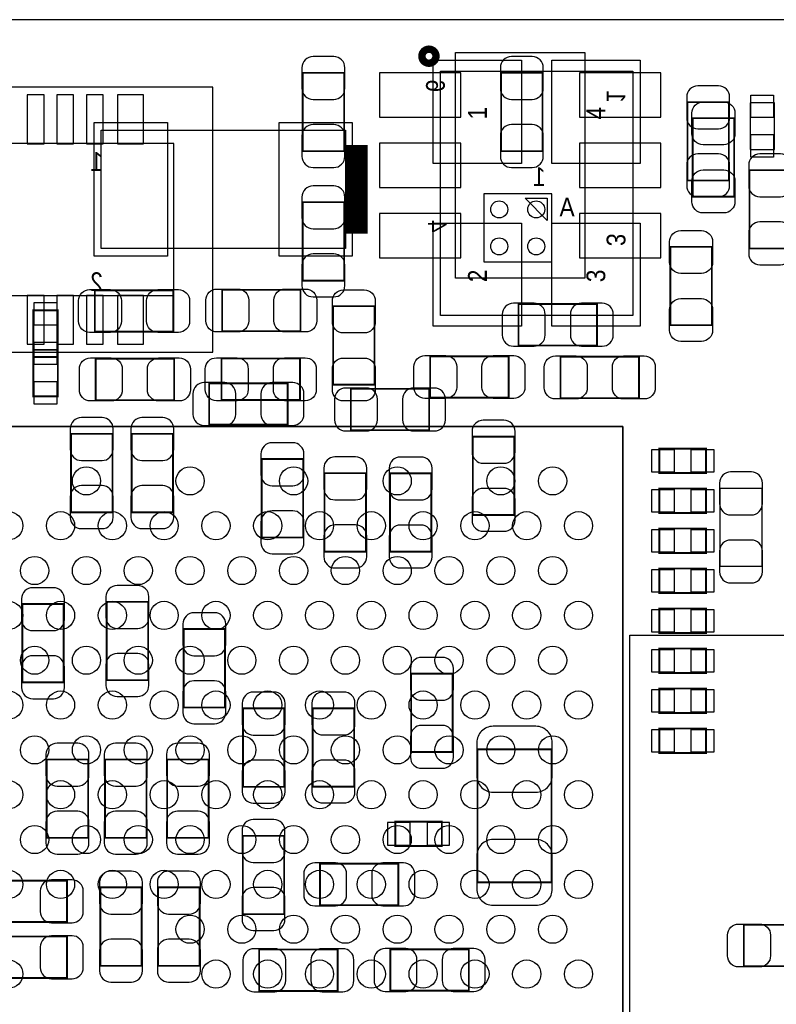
# Model space of a CAD drawing. Extents: x -11.4 to 75.8, y -7.3 to 45.
# Tile 11 of 13: x 40.1 to 50.3, y 16.8 to 30.1. Entities that reach past the tile are written whole.
import ezdxf

# ---------------------------------------------------------------- set-up
doc = ezdxf.new("R2010")
doc.units = 0
for name, color, linetype in [('BG_OUTLINE', 3, 'CONTINUOUS'), ('PG_ASSEMBLY_BOTTOM', 40, 'CONTINUOUS'), ('PG_ASSEMBLY_TOP', 43, 'CONTINUOUS'), ('PIN_BOTTOM', 2, 'CONTINUOUS'), ('PIN_TOP', 171, 'CONTINUOUS')]:
    doc.layers.add(name, color=color, linetype=linetype)

msp = doc.modelspace()

# ---------------------------------------------------------------- linework, layer by layer
at = {"layer": 'BG_OUTLINE'}
msp.add_lwpolyline([(6.031992, 30.1117), (6.031992, 0), (61.210952, 0), (61.210952, 30.1117)], close=True, dxfattribs=at)
msp.add_lwpolyline([(6.031992, 30.1117), (6.031992, 0), (61.210952, 0), (61.210952, 30.1117)], close=True, dxfattribs=at)
at = {"layer": 'PG_ASSEMBLY_BOTTOM'}
for points in [[(47.738538, 29.667708), (47.738538, 26.617676), (45.988478, 26.617676), (45.988478, 29.667708), (47.738538, 29.667708)], [(42.71137, 29.19984), (21.91512, 29.19984), (21.91512, 25.61844), (42.71137, 25.61844), (42.71137, 29.19984)], [(42.181272, 28.43784), (22.445472, 28.43784), (22.445472, 26.38044), (42.181272, 26.38044), (42.181272, 28.43784)], [(46.371256, 27.756104), (46.371256, 26.838148)], [(47.289212, 27.756104), (46.371256, 27.756104)], [(47.289212, 26.838148), (47.289212, 27.756104)], [(46.371256, 26.838148), (47.289212, 26.838148)]]:
    msp.add_lwpolyline(points, dxfattribs=at)
for points, const_width in [([(44.484036, 29.393134), (43.92422, 29.393134), (43.92422, 28.332938), (44.484036, 28.332938), (44.484036, 29.393134)], 0.024892), ([(46.605444, 28.332938), (47.16526, 28.332938), (47.16526, 29.393134), (46.605444, 29.393134), (46.605444, 28.332938)], 0.024892), ([(49.124108, 27.936952), (49.683924, 27.936952), (49.683924, 28.997148), (49.124108, 28.997148), (49.124108, 27.936952)], 0.024892), ([(50.522124, 28.077668), (49.962308, 28.077668), (49.962308, 27.017472), (50.522124, 27.017472), (50.522124, 28.077668)], 0.024892), ([(44.484036, 27.64409), (43.92422, 27.64409), (43.92422, 26.583894), (44.484036, 26.583894), (44.484036, 27.64409)], 0.024892), ([(47.901606, 25.70734), (47.901606, 26.267156), (46.84141, 26.267156), (46.84141, 25.70734), (47.901606, 25.70734)], 0.024892), ([(43.720258, 24.634952), (43.720258, 25.194768), (42.660062, 25.194768), (42.660062, 24.634952), (43.720258, 24.634952)], 0.024892), ([(44.573952, 25.121108), (44.573952, 24.561292), (45.634148, 24.561292), (45.634148, 25.121108), (44.573952, 25.121108)], 0.024892), ([(41.352978, 24.511508), (40.793162, 24.511508), (40.793162, 23.451312), (41.352978, 23.451312), (41.352978, 24.511508)], 0.024892), ([(42.172128, 24.511508), (41.612312, 24.511508), (41.612312, 23.451312), (42.172128, 23.451312), (42.172128, 24.511508)], 0.024892), ([(46.783498, 24.474678), (46.223682, 24.474678), (46.223682, 23.414482), (46.783498, 23.414482), (46.783498, 24.474678)], 0.024892), ([(43.930062, 24.171148), (43.370246, 24.171148), (43.370246, 23.110952), (43.930062, 23.110952), (43.930062, 24.171148)], 0.024892), ([(44.219622, 22.919182), (44.779438, 22.919182), (44.779438, 23.979378), (44.219622, 23.979378), (44.219622, 22.919182)], 0.024892), ([(45.103796, 22.917912), (45.663612, 22.917912), (45.663612, 23.978108), (45.103796, 23.978108), (45.103796, 22.917912)], 0.024892), ([(41.275254, 21.180806), (41.83507, 21.180806), (41.83507, 22.241002), (41.275254, 22.241002), (41.275254, 21.180806)], 0.024892), ([(40.135048, 21.151088), (40.694864, 21.151088), (40.694864, 22.211284), (40.135048, 22.211284), (40.135048, 21.151088)], 0.024892), ([(42.314622, 20.812252), (42.874438, 20.812252), (42.874438, 21.872448), (42.314622, 21.872448), (42.314622, 20.812252)], 0.024892), ([(45.390816, 20.209256), (45.950632, 20.209256), (45.950632, 21.269452), (45.390816, 21.269452), (45.390816, 20.209256)], 0.024892), ([(43.117008, 19.73961), (43.676824, 19.73961), (43.676824, 20.799806), (43.117008, 20.799806), (43.117008, 19.73961)], 0.024892), ([(44.059602, 19.740626), (44.619418, 19.740626), (44.619418, 20.800822), (44.059602, 20.800822), (44.059602, 19.740626)], 0.024892), ([(46.286674, 18.447258), (47.286926, 18.447258), (47.286926, 20.247102), (46.286674, 20.247102), (46.286674, 18.447258)], 0.024892), ([(40.46474, 19.049238), (41.024556, 19.049238), (41.024556, 20.109434), (40.46474, 20.109434), (40.46474, 19.049238)], 0.024892), ([(41.25341, 19.049238), (41.813226, 19.049238), (41.813226, 20.109434), (41.25341, 20.109434), (41.25341, 19.049238)], 0.024892), ([(42.093134, 19.049238), (42.65295, 19.049238), (42.65295, 20.109434), (42.093134, 20.109434), (42.093134, 19.049238)], 0.024892), ([(45.175424, 18.937986), (45.805344, 18.937986), (45.805344, 19.268186), (45.175424, 19.268186), (45.175424, 18.937986)], 0.0254), ([(43.114722, 18.016982), (43.674538, 18.016982), (43.674538, 19.077178), (43.114722, 19.077178), (43.114722, 18.016982)], 0.024892), ([(44.157646, 18.699734), (44.157646, 18.139918), (45.217842, 18.139918), (45.217842, 18.699734), (44.157646, 18.699734)], 0.024892), ([(40.738298, 17.911572), (40.738298, 18.471388), (39.678102, 18.471388), (39.678102, 17.911572), (40.738298, 17.911572)], 0.024892), ([(41.189148, 17.31899), (41.748964, 17.31899), (41.748964, 18.379186), (41.189148, 18.379186), (41.189148, 17.31899)], 0.024892), ([(41.97096, 17.31899), (42.530776, 17.31899), (42.530776, 18.379186), (41.97096, 18.379186), (41.97096, 17.31899)], 0.024892), ([(40.738298, 17.154652), (40.738298, 17.714468), (39.678102, 17.714468), (39.678102, 17.154652), (40.738298, 17.154652)], 0.024892), ([(43.335702, 17.539208), (43.335702, 16.979392), (44.395898, 16.979392), (44.395898, 17.539208), (43.335702, 17.539208)], 0.024892), ([(45.108622, 17.541748), (45.108622, 16.981932), (46.168818, 16.981932), (46.168818, 17.541748), (45.108622, 17.541748)], 0.024892)]:
    msp.add_lwpolyline(points, dxfattribs=dict(at, const_width=const_width))
for points in [[(47.230284, 27.697176), (47.230284, 27.397202), (46.93031, 27.697176)], [(49.567592, 22.715982), (49.567592, 23.776178), (50.127408, 23.776178), (50.127408, 22.715982)], [(59.947302, 21.790152), (59.947302, 8.690102), (48.347376, 8.690102), (48.347376, 21.790152)]]:
    msp.add_lwpolyline(points, close=True, dxfattribs=at)
at = {"layer": 'PG_ASSEMBLY_TOP', "const_width": 0.100076}
msp.add_lwpolyline([(45.72508, 29.617924, 1.000295), (45.535088, 29.617924, 0.999705), (45.72508, 29.617924)], format="xyb", dxfattribs=at)
at = {"layer": 'PG_ASSEMBLY_TOP'}
for points in [[(45.78604, 29.414216), (48.385984, 29.414216), (48.385984, 26.114248), (45.78604, 26.114248)], [(50.300128, 28.988258), (49.969928, 28.988258), (49.969928, 28.358338), (50.300128, 28.358338)], [(44.5008, 28.61818), (44.5008, 27.01798), (41.1988, 27.01798), (41.1988, 28.61818)], [(48.251618, 5.560822), (48.251618, 24.610822), (29.201618, 24.610822), (29.201618, 5.560822)], [(29.201618, 5.560822), (29.201618, 24.610822), (48.251618, 24.610822), (48.251618, 5.560822)]]:
    msp.add_lwpolyline(points, close=True, dxfattribs=at)
for points, const_width in [([(49.755298, 27.719528), (49.195482, 27.719528), (49.195482, 28.779724), (49.755298, 28.779724), (49.755298, 27.719528)], 0.024892), ([(44.65066, 27.21864), (44.65066, 28.41752)], 0.29972), ([(49.453038, 25.981152), (48.893222, 25.981152), (48.893222, 27.041348), (49.453038, 27.041348), (49.453038, 25.981152)], 0.024892), ([(42.175176, 26.453084), (42.175176, 25.893268), (41.11498, 25.893268), (41.11498, 26.453084), (42.175176, 26.453084)], 0.024892), ([(43.895264, 26.459434), (43.895264, 25.899618), (42.835068, 25.899618), (42.835068, 26.459434), (43.895264, 26.459434)], 0.024892), ([(44.335192, 26.237184), (44.895008, 26.237184), (44.895008, 25.176988), (44.335192, 25.176988), (44.335192, 26.237184)], 0.024892), ([(40.284146, 25.551638), (40.284146, 26.181558), (40.614346, 26.181558), (40.614346, 25.551638), (40.284146, 25.551638)], 0.0254), ([(40.284146, 25.01773), (40.284146, 25.64765), (40.614346, 25.64765), (40.614346, 25.01773), (40.284146, 25.01773)], 0.0254), ([(46.707044, 25.56002), (46.707044, 25.000204), (45.646848, 25.000204), (45.646848, 25.56002), (46.707044, 25.56002)], 0.024892), ([(48.46955, 25.554432), (48.46955, 24.994616), (47.409354, 24.994616), (47.409354, 25.554432), (48.46955, 25.554432)], 0.024892), ([(42.186098, 25.527508), (42.186098, 24.967692), (41.125902, 24.967692), (41.125902, 25.527508), (42.186098, 25.527508)], 0.024892), ([(42.827702, 24.970232), (42.827702, 25.530048), (43.887898, 25.530048), (43.887898, 24.970232), (42.827702, 24.970232)], 0.024892), ([(48.74514, 24.31288), (49.37506, 24.31288), (49.37506, 23.98268), (48.74514, 23.98268), (48.74514, 24.31288)], 0.0254), ([(48.74514, 23.772114), (49.37506, 23.772114), (49.37506, 23.441914), (48.74514, 23.441914), (48.74514, 23.772114)], 0.0254), ([(48.74514, 23.231348), (49.37506, 23.231348), (49.37506, 22.901148), (48.74514, 22.901148), (48.74514, 23.231348)], 0.0254), ([(48.74514, 22.690582), (49.37506, 22.690582), (49.37506, 22.360382), (48.74514, 22.360382), (48.74514, 22.690582)], 0.0254), ([(48.74514, 22.149816), (49.37506, 22.149816), (49.37506, 21.819616), (48.74514, 21.819616), (48.74514, 22.149816)], 0.0254), ([(48.74514, 21.60905), (49.37506, 21.60905), (49.37506, 21.27885), (48.74514, 21.27885), (48.74514, 21.60905)], 0.0254), ([(48.74514, 21.068284), (49.37506, 21.068284), (49.37506, 20.738084), (48.74514, 20.738084), (48.74514, 21.068284)], 0.0254), ([(48.74514, 20.527518), (49.37506, 20.527518), (49.37506, 20.197318), (48.74514, 20.197318), (48.74514, 20.527518)], 0.0254), ([(49.886362, 17.314164), (49.886362, 17.87398), (50.946558, 17.87398), (50.946558, 17.314164), (49.886362, 17.314164)], 0.024892)]:
    msp.add_lwpolyline(points, dxfattribs=dict(at, const_width=const_width))
at = {"layer": 'PIN_BOTTOM'}
for points in [[(43.91406, 29.462984), (43.91406, 29.183076, 0.414846), (44.064174, 29.032962), (44.344082, 29.032962, 0.414846), (44.494196, 29.183076), (44.494196, 29.462984, 0.414846), (44.344082, 29.613098), (44.064174, 29.613098, 0.414846)], [(46.595284, 29.462984), (46.595284, 29.183076, 0.414846), (46.745398, 29.032962), (47.025306, 29.032962, 0.414846), (47.17542, 29.183076), (47.17542, 29.462984, 0.414846), (47.025306, 29.613098), (46.745398, 29.613098, 0.414846)], [(49.113948, 29.066998), (49.113948, 28.78709, 0.414846), (49.264062, 28.636976), (49.54397, 28.636976, 0.414846), (49.694084, 28.78709), (49.694084, 29.066998, 0.414846), (49.54397, 29.217112), (49.264062, 29.217112, 0.414846)], [(44.494196, 28.263088), (44.494196, 28.542996, 0.414846), (44.344082, 28.69311), (44.064174, 28.69311, 0.414846), (43.91406, 28.542996), (43.91406, 28.263088, 0.414846), (44.064174, 28.112974), (44.344082, 28.112974, 0.414846)], [(47.17542, 28.263088), (47.17542, 28.542996, 0.414846), (47.025306, 28.69311), (46.745398, 28.69311, 0.414846), (46.595284, 28.542996), (46.595284, 28.263088, 0.414846), (46.745398, 28.112974), (47.025306, 28.112974, 0.414846)], [(49.694084, 27.867102), (49.694084, 28.14701, 0.414846), (49.54397, 28.297124), (49.264062, 28.297124, 0.414846), (49.113948, 28.14701), (49.113948, 27.867102, 0.414846), (49.264062, 27.716988), (49.54397, 27.716988, 0.414846)], [(49.952148, 28.147518), (49.952148, 27.86761, 0.414846), (50.102262, 27.717496), (50.38217, 27.717496, 0.414846), (50.532284, 27.86761), (50.532284, 28.147518, 0.414846), (50.38217, 28.297632), (50.102262, 28.297632, 0.414846)], [(43.91406, 27.71394), (43.91406, 27.434032, 0.414846), (44.064174, 27.283918), (44.344082, 27.283918, 0.414846), (44.494196, 27.434032), (44.494196, 27.71394, 0.414846), (44.344082, 27.864054), (44.064174, 27.864054, 0.414846)], [(50.532284, 26.947622), (50.532284, 27.22753, 0.414846), (50.38217, 27.377644), (50.102262, 27.377644, 0.414846), (49.952148, 27.22753), (49.952148, 26.947622, 0.414846), (50.102262, 26.797508), (50.38217, 26.797508, 0.414846)], [(44.494196, 26.514044), (44.494196, 26.793952, 0.414846), (44.344082, 26.944066), (44.064174, 26.944066, 0.414846), (43.91406, 26.793952), (43.91406, 26.514044, 0.414846), (44.064174, 26.36393), (44.344082, 26.36393, 0.414846)], [(46.77156, 25.69718), (47.051468, 25.69718, 0.414846), (47.201582, 25.847294), (47.201582, 26.127202, 0.414846), (47.051468, 26.277316), (46.77156, 26.277316, 0.414846), (46.621446, 26.127202), (46.621446, 25.847294, 0.414846)], [(47.971456, 26.277316), (47.691548, 26.277316, 0.414846), (47.541434, 26.127202), (47.541434, 25.847294, 0.414846), (47.691548, 25.69718), (47.971456, 25.69718, 0.414846), (48.12157, 25.847294), (48.12157, 26.127202, 0.414846)], [(42.590212, 24.624792), (42.87012, 24.624792, 0.414846), (43.020234, 24.774906), (43.020234, 25.054814, 0.414846), (42.87012, 25.204928), (42.590212, 25.204928, 0.414846), (42.440098, 25.054814), (42.440098, 24.774906, 0.414846)], [(43.790108, 25.204928), (43.5102, 25.204928, 0.414846), (43.360086, 25.054814), (43.360086, 24.774906, 0.414846), (43.5102, 24.624792), (43.790108, 24.624792, 0.414846), (43.940222, 24.774906), (43.940222, 25.054814, 0.414846)], [(44.504102, 24.551132), (44.78401, 24.551132, 0.414846), (44.934124, 24.701246), (44.934124, 24.981154, 0.414846), (44.78401, 25.131268), (44.504102, 25.131268, 0.414846), (44.353988, 24.981154), (44.353988, 24.701246, 0.414846)], [(45.703998, 25.131268), (45.42409, 25.131268, 0.414846), (45.273976, 24.981154), (45.273976, 24.701246, 0.414846), (45.42409, 24.551132), (45.703998, 24.551132, 0.414846), (45.854112, 24.701246), (45.854112, 24.981154, 0.414846)], [(40.783002, 24.581358), (40.783002, 24.30145, 0.414846), (40.933116, 24.151336), (41.213024, 24.151336, 0.414846), (41.363138, 24.30145), (41.363138, 24.581358, 0.414846), (41.213024, 24.731472), (40.933116, 24.731472, 0.414846)], [(41.602152, 24.581358), (41.602152, 24.30145, 0.414846), (41.752266, 24.151336), (42.032174, 24.151336, 0.414846), (42.182288, 24.30145), (42.182288, 24.581358, 0.414846), (42.032174, 24.731472), (41.752266, 24.731472, 0.414846)], [(46.213522, 24.544528), (46.213522, 24.26462, 0.414846), (46.363636, 24.114506), (46.643544, 24.114506, 0.414846), (46.793658, 24.26462), (46.793658, 24.544528, 0.414846), (46.643544, 24.694642), (46.363636, 24.694642, 0.414846)], [(43.360086, 24.240998), (43.360086, 23.96109, 0.414846), (43.5102, 23.810976), (43.790108, 23.810976, 0.414846), (43.940222, 23.96109), (43.940222, 24.240998, 0.414846), (43.790108, 24.391112), (43.5102, 24.391112, 0.414846)], [(44.209462, 24.049228), (44.209462, 23.76932, 0.414846), (44.359576, 23.619206), (44.639484, 23.619206, 0.414846), (44.789598, 23.76932), (44.789598, 24.049228, 0.414846), (44.639484, 24.199342), (44.359576, 24.199342, 0.414846)], [(45.093636, 24.047958), (45.093636, 23.76805, 0.414846), (45.24375, 23.617936), (45.523658, 23.617936, 0.414846), (45.673772, 23.76805), (45.673772, 24.047958, 0.414846), (45.523658, 24.198072), (45.24375, 24.198072, 0.414846)], [(49.557432, 23.846028), (49.557432, 23.56612, 0.414846), (49.707546, 23.416006), (49.987454, 23.416006, 0.414846), (50.137568, 23.56612), (50.137568, 23.846028, 0.414846), (49.987454, 23.996142), (49.707546, 23.996142, 0.414846)], [(41.363138, 23.381462), (41.363138, 23.66137, 0.414846), (41.213024, 23.811484), (40.933116, 23.811484, 0.414846), (40.783002, 23.66137), (40.783002, 23.381462, 0.414846), (40.933116, 23.231348), (41.213024, 23.231348, 0.414846)], [(42.182288, 23.381462), (42.182288, 23.66137, 0.414846), (42.032174, 23.811484), (41.752266, 23.811484, 0.414846), (41.602152, 23.66137), (41.602152, 23.381462, 0.414846), (41.752266, 23.231348), (42.032174, 23.231348, 0.414846)], [(46.793658, 23.344632), (46.793658, 23.62454, 0.414846), (46.643544, 23.774654), (46.363636, 23.774654, 0.414846), (46.213522, 23.62454), (46.213522, 23.344632, 0.414846), (46.363636, 23.194518), (46.643544, 23.194518, 0.414846)], [(43.940222, 23.041102), (43.940222, 23.32101, 0.414846), (43.790108, 23.471124), (43.5102, 23.471124, 0.414846), (43.360086, 23.32101), (43.360086, 23.041102, 0.414846), (43.5102, 22.890988), (43.790108, 22.890988, 0.414846)], [(44.789598, 22.849332), (44.789598, 23.12924, 0.414846), (44.639484, 23.279354), (44.359576, 23.279354, 0.414846), (44.209462, 23.12924), (44.209462, 22.849332, 0.414846), (44.359576, 22.699218), (44.639484, 22.699218, 0.414846)], [(45.673772, 22.848062), (45.673772, 23.12797, 0.414846), (45.523658, 23.278084), (45.24375, 23.278084, 0.414846), (45.093636, 23.12797), (45.093636, 22.848062, 0.414846), (45.24375, 22.697948), (45.523658, 22.697948, 0.414846)], [(50.137568, 22.646132), (50.137568, 22.92604, 0.414846), (49.987454, 23.076154), (49.707546, 23.076154, 0.414846), (49.557432, 22.92604), (49.557432, 22.646132, 0.414846), (49.707546, 22.496018), (49.987454, 22.496018, 0.414846)], [(40.124888, 22.281134), (40.124888, 22.001226, 0.414846), (40.275002, 21.851112), (40.55491, 21.851112, 0.414846), (40.705024, 22.001226), (40.705024, 22.281134, 0.414846), (40.55491, 22.431248), (40.275002, 22.431248, 0.414846)], [(41.265094, 22.310852), (41.265094, 22.030944, 0.414846), (41.415208, 21.88083), (41.695116, 21.88083, 0.414846), (41.84523, 22.030944), (41.84523, 22.310852, 0.414846), (41.695116, 22.460966), (41.415208, 22.460966, 0.414846)], [(42.304462, 21.942298), (42.304462, 21.66239, 0.414846), (42.454576, 21.512276), (42.734484, 21.512276, 0.414846), (42.884598, 21.66239), (42.884598, 21.942298, 0.414846), (42.734484, 22.092412), (42.454576, 22.092412, 0.414846)], [(40.705024, 21.081238), (40.705024, 21.361146, 0.414846), (40.55491, 21.51126), (40.275002, 21.51126, 0.414846), (40.124888, 21.361146), (40.124888, 21.081238, 0.414846), (40.275002, 20.931124), (40.55491, 20.931124, 0.414846)], [(41.84523, 21.110956), (41.84523, 21.390864, 0.414846), (41.695116, 21.540978), (41.415208, 21.540978, 0.414846), (41.265094, 21.390864), (41.265094, 21.110956, 0.414846), (41.415208, 20.960842), (41.695116, 20.960842, 0.414846)], [(45.380656, 21.339302), (45.380656, 21.059394, 0.414846), (45.53077, 20.90928), (45.810678, 20.90928, 0.414846), (45.960792, 21.059394), (45.960792, 21.339302, 0.414846), (45.810678, 21.489416), (45.53077, 21.489416, 0.414846)], [(42.884598, 20.742402), (42.884598, 21.02231, 0.414846), (42.734484, 21.172424), (42.454576, 21.172424, 0.414846), (42.304462, 21.02231), (42.304462, 20.742402, 0.414846), (42.454576, 20.592288), (42.734484, 20.592288, 0.414846)], [(43.106848, 20.869656), (43.106848, 20.589748, 0.414846), (43.256962, 20.439634), (43.53687, 20.439634, 0.414846), (43.686984, 20.589748), (43.686984, 20.869656, 0.414846), (43.53687, 21.01977), (43.256962, 21.01977, 0.414846)], [(44.049442, 20.870672), (44.049442, 20.590764, 0.414846), (44.199556, 20.44065), (44.479464, 20.44065, 0.414846), (44.629578, 20.590764), (44.629578, 20.870672, 0.414846), (44.479464, 21.020786), (44.199556, 21.020786, 0.414846)], [(45.960792, 20.139406), (45.960792, 20.419314, 0.414846), (45.810678, 20.569428), (45.53077, 20.569428, 0.414846), (45.380656, 20.419314), (45.380656, 20.139406, 0.414846), (45.53077, 19.989292), (45.810678, 19.989292, 0.414846)], [(46.276768, 20.337272), (46.276768, 19.887184, 0.414414), (46.496732, 19.66722), (47.076868, 19.66722, 0.414414), (47.296832, 19.887184), (47.296832, 20.337272, 0.414414), (47.076868, 20.557236), (46.496732, 20.557236, 0.414414)], [(40.45458, 20.179284), (40.45458, 19.899376, 0.414846), (40.604694, 19.749262), (40.884602, 19.749262, 0.414846), (41.034716, 19.899376), (41.034716, 20.179284, 0.414846), (40.884602, 20.329398), (40.604694, 20.329398, 0.414846)], [(41.24325, 20.179284), (41.24325, 19.899376, 0.414846), (41.393364, 19.749262), (41.673272, 19.749262, 0.414846), (41.823386, 19.899376), (41.823386, 20.179284, 0.414846), (41.673272, 20.329398), (41.393364, 20.329398, 0.414846)], [(42.082974, 20.179284), (42.082974, 19.899376, 0.414846), (42.233088, 19.749262), (42.512996, 19.749262, 0.414846), (42.66311, 19.899376), (42.66311, 20.179284, 0.414846), (42.512996, 20.329398), (42.233088, 20.329398, 0.414846)], [(43.686984, 19.66976), (43.686984, 19.949668, 0.414846), (43.53687, 20.099782), (43.256962, 20.099782, 0.414846), (43.106848, 19.949668), (43.106848, 19.66976, 0.414846), (43.256962, 19.519646), (43.53687, 19.519646, 0.414846)], [(44.629578, 19.670776), (44.629578, 19.950684, 0.414846), (44.479464, 20.100798), (44.199556, 20.100798, 0.414846), (44.049442, 19.950684), (44.049442, 19.670776, 0.414846), (44.199556, 19.520662), (44.479464, 19.520662, 0.414846)], [(41.034716, 18.979388), (41.034716, 19.259296, 0.414846), (40.884602, 19.40941), (40.604694, 19.40941, 0.414846), (40.45458, 19.259296), (40.45458, 18.979388, 0.414846), (40.604694, 18.829274), (40.884602, 18.829274, 0.414846)], [(41.823386, 18.979388), (41.823386, 19.259296, 0.414846), (41.673272, 19.40941), (41.393364, 19.40941, 0.414846), (41.24325, 19.259296), (41.24325, 18.979388, 0.414846), (41.393364, 18.829274), (41.673272, 18.829274, 0.414846)], [(42.66311, 18.979388), (42.66311, 19.259296, 0.414846), (42.512996, 19.40941), (42.233088, 19.40941, 0.414846), (42.082974, 19.259296), (42.082974, 18.979388, 0.414846), (42.233088, 18.829274), (42.512996, 18.829274, 0.414846)], [(43.104562, 19.147028), (43.104562, 18.86712, 0.414846), (43.254676, 18.717006), (43.534584, 18.717006, 0.414846), (43.684698, 18.86712), (43.684698, 19.147028, 0.414846), (43.534584, 19.297142), (43.254676, 19.297142, 0.414846)], [(47.296832, 18.357088), (47.296832, 18.807176, 0.414414), (47.076868, 19.02714), (46.496732, 19.02714, 0.414414), (46.276768, 18.807176), (46.276768, 18.357088, 0.414414), (46.496732, 18.137124), (47.076868, 18.137124, 0.414414)], [(44.087796, 18.129758), (44.367704, 18.129758, 0.414846), (44.517818, 18.279872), (44.517818, 18.55978, 0.414846), (44.367704, 18.709894), (44.087796, 18.709894, 0.414846), (43.937682, 18.55978), (43.937682, 18.279872, 0.414846)], [(45.287692, 18.709894), (45.007784, 18.709894, 0.414846), (44.85767, 18.55978), (44.85767, 18.279872, 0.414846), (45.007784, 18.129758), (45.287692, 18.129758, 0.414846), (45.437806, 18.279872), (45.437806, 18.55978, 0.414846)], [(41.178988, 18.449036), (41.178988, 18.169128, 0.414846), (41.329102, 18.019014), (41.60901, 18.019014, 0.414846), (41.759124, 18.169128), (41.759124, 18.449036, 0.414846), (41.60901, 18.59915), (41.329102, 18.59915, 0.414846)], [(41.9608, 18.449036), (41.9608, 18.169128, 0.414846), (42.110914, 18.019014), (42.390822, 18.019014, 0.414846), (42.540936, 18.169128), (42.540936, 18.449036, 0.414846), (42.390822, 18.59915), (42.110914, 18.59915, 0.414846)], [(40.808148, 18.481548), (40.52824, 18.481548, 0.414846), (40.378126, 18.331434), (40.378126, 18.051526, 0.414846), (40.52824, 17.901412), (40.808148, 17.901412, 0.414846), (40.958262, 18.051526), (40.958262, 18.331434, 0.414846)], [(43.684698, 17.947132), (43.684698, 18.22704, 0.414846), (43.534584, 18.377154), (43.254676, 18.377154, 0.414846), (43.104562, 18.22704), (43.104562, 17.947132, 0.414846), (43.254676, 17.797018), (43.534584, 17.797018, 0.414846)], [(40.808148, 17.724628), (40.52824, 17.724628, 0.414846), (40.378126, 17.574514), (40.378126, 17.294606, 0.414846), (40.52824, 17.144492), (40.808148, 17.144492, 0.414846), (40.958262, 17.294606), (40.958262, 17.574514, 0.414846)], [(41.759124, 17.24914), (41.759124, 17.529048, 0.414846), (41.60901, 17.679162), (41.329102, 17.679162, 0.414846), (41.178988, 17.529048), (41.178988, 17.24914, 0.414846), (41.329102, 17.099026), (41.60901, 17.099026, 0.414846)], [(42.540936, 17.24914), (42.540936, 17.529048, 0.414846), (42.390822, 17.679162), (42.110914, 17.679162, 0.414846), (41.9608, 17.529048), (41.9608, 17.24914, 0.414846), (42.110914, 17.099026), (42.390822, 17.099026, 0.414846)], [(43.265852, 16.969232), (43.54576, 16.969232, 0.414846), (43.695874, 17.119346), (43.695874, 17.399254, 0.414846), (43.54576, 17.549368), (43.265852, 17.549368, 0.414846), (43.115738, 17.399254), (43.115738, 17.119346, 0.414846)], [(44.465748, 17.549368), (44.18584, 17.549368, 0.414846), (44.035726, 17.399254), (44.035726, 17.119346, 0.414846), (44.18584, 16.969232), (44.465748, 16.969232, 0.414846), (44.615862, 17.119346), (44.615862, 17.399254, 0.414846)], [(45.038772, 16.971772), (45.31868, 16.971772, 0.414846), (45.468794, 17.121886), (45.468794, 17.401794, 0.414846), (45.31868, 17.551908), (45.038772, 17.551908, 0.414846), (44.888658, 17.401794), (44.888658, 17.121886, 0.414846)], [(46.238668, 17.551908), (45.95876, 17.551908, 0.414846), (45.808646, 17.401794), (45.808646, 17.121886, 0.414846), (45.95876, 16.971772), (46.238668, 16.971772, 0.414846), (46.388782, 17.121886), (46.388782, 17.401794, 0.414846)]]:
    msp.add_lwpolyline(points, format="xyb", close=True, dxfattribs=at)
for points in [[(46.063408, 29.392372), (44.963588, 29.392372), (44.963588, 28.792932), (46.063408, 28.792932)], [(48.763428, 29.392372), (47.663608, 29.392372), (47.663608, 28.792932), (48.763428, 28.792932)], [(40.428672, 28.43403), (40.428672, 29.09443), (40.200072, 29.09443), (40.200072, 28.43403)], [(40.828722, 28.43403), (40.828722, 29.09443), (40.600122, 29.09443), (40.600122, 28.43403)], [(41.228772, 28.43403), (41.228772, 29.09443), (41.000172, 29.09443), (41.000172, 28.43403)], [(41.774872, 28.43403), (41.774872, 29.09443), (41.419272, 29.09443), (41.419272, 28.43403)], [(46.063408, 28.442412), (44.963588, 28.442412), (44.963588, 27.842972), (46.063408, 27.842972)], [(48.763428, 28.442412), (47.663608, 28.442412), (47.663608, 27.842972), (48.763428, 27.842972)], [(46.063408, 27.492452), (44.963588, 27.492452), (44.963588, 26.893012), (46.063408, 26.893012)], [(48.763428, 27.492452), (47.663608, 27.492452), (47.663608, 26.893012), (48.763428, 26.893012)], [(40.428672, 25.72385), (40.428672, 26.38425), (40.200072, 26.38425), (40.200072, 25.72385)], [(40.828722, 25.72385), (40.828722, 26.38425), (40.600122, 26.38425), (40.600122, 25.72385)], [(41.228772, 25.72385), (41.228772, 26.38425), (41.000172, 26.38425), (41.000172, 25.72385)], [(41.774872, 25.72385), (41.774872, 26.38425), (41.419272, 26.38425), (41.419272, 25.72385)], [(45.07103, 19.255486), (45.07103, 18.950686), (45.37583, 18.950686), (45.37583, 19.255486)], [(45.604938, 19.255486), (45.604938, 18.950686), (45.909738, 18.950686), (45.909738, 19.255486)]]:
    msp.add_lwpolyline(points, close=True, dxfattribs=at)
for centre in [(46.580298, 27.547062), (47.08017, 27.547062), (46.580298, 27.04719), (47.08017, 27.04719)]:
    msp.add_circle(centre, 0.115062, dxfattribs=at)
at = {"layer": 'PIN_TOP'}
for points in [[(45.689012, 29.562806), (46.882812, 29.562806), (46.882812, 28.165806), (45.689012, 28.165806)], [(47.289212, 29.562806), (48.483012, 29.562806), (48.483012, 28.165806), (47.289212, 28.165806)], [(49.982628, 29.092652), (50.287428, 29.092652), (50.287428, 28.787852), (49.982628, 28.787852)], [(42.09542, 28.71978), (42.09542, 26.91638), (41.10482, 26.91638), (41.10482, 28.71978)], [(44.59478, 28.71978), (44.59478, 26.91638), (43.60418, 26.91638), (43.60418, 28.71978)], [(49.982628, 28.558744), (50.287428, 28.558744), (50.287428, 28.253944), (49.982628, 28.253944)], [(45.689012, 27.362658), (46.882812, 27.362658), (46.882812, 25.965658), (45.689012, 25.965658)], [(47.289212, 27.362658), (48.483012, 27.362658), (48.483012, 25.965658), (47.289212, 25.965658)], [(40.601646, 25.981152), (40.296846, 25.981152), (40.296846, 26.285952), (40.601646, 26.285952)], [(40.601646, 25.447244), (40.296846, 25.447244), (40.296846, 25.752044), (40.601646, 25.752044)], [(40.601646, 25.447244), (40.296846, 25.447244), (40.296846, 25.752044), (40.601646, 25.752044)], [(40.601646, 24.913336), (40.296846, 24.913336), (40.296846, 25.218136), (40.601646, 25.218136)], [(48.640746, 23.99538), (48.640746, 24.30018), (48.945546, 24.30018), (48.945546, 23.99538)], [(49.174654, 23.99538), (49.174654, 24.30018), (49.479454, 24.30018), (49.479454, 23.99538)], [(48.640746, 23.454614), (48.640746, 23.759414), (48.945546, 23.759414), (48.945546, 23.454614)], [(49.174654, 23.454614), (49.174654, 23.759414), (49.479454, 23.759414), (49.479454, 23.454614)], [(48.640746, 22.913848), (48.640746, 23.218648), (48.945546, 23.218648), (48.945546, 22.913848)], [(49.174654, 22.913848), (49.174654, 23.218648), (49.479454, 23.218648), (49.479454, 22.913848)], [(48.640746, 22.373082), (48.640746, 22.677882), (48.945546, 22.677882), (48.945546, 22.373082)], [(49.174654, 22.373082), (49.174654, 22.677882), (49.479454, 22.677882), (49.479454, 22.373082)], [(48.640746, 21.832316), (48.640746, 22.137116), (48.945546, 22.137116), (48.945546, 21.832316)], [(49.174654, 21.832316), (49.174654, 22.137116), (49.479454, 22.137116), (49.479454, 21.832316)], [(48.640746, 21.29155), (48.640746, 21.59635), (48.945546, 21.59635), (48.945546, 21.29155)], [(49.174654, 21.29155), (49.174654, 21.59635), (49.479454, 21.59635), (49.479454, 21.29155)], [(48.640746, 20.750784), (48.640746, 21.055584), (48.945546, 21.055584), (48.945546, 20.750784)], [(49.174654, 20.750784), (49.174654, 21.055584), (49.479454, 21.055584), (49.479454, 20.750784)], [(48.640746, 20.210018), (48.640746, 20.514818), (48.945546, 20.514818), (48.945546, 20.210018)], [(49.174654, 20.210018), (49.174654, 20.514818), (49.479454, 20.514818), (49.479454, 20.210018)]]:
    msp.add_lwpolyline(points, close=True, dxfattribs=at)
for points in [[(49.765458, 28.849574), (49.765458, 28.569666, -0.414846), (49.615344, 28.419552), (49.335436, 28.419552, -0.414846), (49.185322, 28.569666), (49.185322, 28.849574, -0.414846), (49.335436, 28.999688), (49.615344, 28.999688, -0.414846)], [(49.185322, 27.649678), (49.185322, 27.929586, -0.414846), (49.335436, 28.0797), (49.615344, 28.0797, -0.414846), (49.765458, 27.929586), (49.765458, 27.649678, -0.414846), (49.615344, 27.499564), (49.335436, 27.499564, -0.414846)], [(49.463198, 27.111198), (49.463198, 26.83129, -0.414846), (49.313084, 26.681176), (49.033176, 26.681176, -0.414846), (48.883062, 26.83129), (48.883062, 27.111198, -0.414846), (49.033176, 27.261312), (49.313084, 27.261312, -0.414846)], [(41.04513, 26.463244), (41.325038, 26.463244, -0.414846), (41.475152, 26.31313), (41.475152, 26.033222, -0.414846), (41.325038, 25.883108), (41.04513, 25.883108, -0.414846), (40.895016, 26.033222), (40.895016, 26.31313, -0.414846)], [(42.245026, 25.883108), (41.965118, 25.883108, -0.414846), (41.815004, 26.033222), (41.815004, 26.31313, -0.414846), (41.965118, 26.463244), (42.245026, 26.463244, -0.414846), (42.39514, 26.31313), (42.39514, 26.033222, -0.414846)], [(42.765218, 26.469594), (43.045126, 26.469594, -0.414846), (43.19524, 26.31948), (43.19524, 26.039572, -0.414846), (43.045126, 25.889458), (42.765218, 25.889458, -0.414846), (42.615104, 26.039572), (42.615104, 26.31948, -0.414846)], [(43.965114, 25.889458), (43.685206, 25.889458, -0.414846), (43.535092, 26.039572), (43.535092, 26.31948, -0.414846), (43.685206, 26.469594), (43.965114, 26.469594, -0.414846), (44.115228, 26.31948), (44.115228, 26.039572, -0.414846)], [(44.905168, 26.307034), (44.905168, 26.027126, -0.414846), (44.755054, 25.877012), (44.475146, 25.877012, -0.414846), (44.325032, 26.027126), (44.325032, 26.307034, -0.414846), (44.475146, 26.457148), (44.755054, 26.457148, -0.414846)], [(48.883062, 25.911302), (48.883062, 26.19121, -0.414846), (49.033176, 26.341324), (49.313084, 26.341324, -0.414846), (49.463198, 26.19121), (49.463198, 25.911302, -0.414846), (49.313084, 25.761188), (49.033176, 25.761188, -0.414846)], [(45.576998, 25.57018), (45.856906, 25.57018, -0.414846), (46.00702, 25.420066), (46.00702, 25.140158, -0.414846), (45.856906, 24.990044), (45.576998, 24.990044, -0.414846), (45.426884, 25.140158), (45.426884, 25.420066, -0.414846)], [(46.776894, 24.990044), (46.496986, 24.990044, -0.414846), (46.346872, 25.140158), (46.346872, 25.420066, -0.414846), (46.496986, 25.57018), (46.776894, 25.57018, -0.414846), (46.927008, 25.420066), (46.927008, 25.140158, -0.414846)], [(47.339504, 25.564592), (47.619412, 25.564592, -0.414846), (47.769526, 25.414478), (47.769526, 25.13457, -0.414846), (47.619412, 24.984456), (47.339504, 24.984456, -0.414846), (47.18939, 25.13457), (47.18939, 25.414478, -0.414846)], [(48.5394, 24.984456), (48.259492, 24.984456, -0.414846), (48.109378, 25.13457), (48.109378, 25.414478, -0.414846), (48.259492, 25.564592), (48.5394, 25.564592, -0.414846), (48.689514, 25.414478), (48.689514, 25.13457, -0.414846)], [(41.056052, 25.537668), (41.33596, 25.537668, -0.414846), (41.486074, 25.387554), (41.486074, 25.107646, -0.414846), (41.33596, 24.957532), (41.056052, 24.957532, -0.414846), (40.905938, 25.107646), (40.905938, 25.387554, -0.414846)], [(42.255948, 24.957532), (41.97604, 24.957532, -0.414846), (41.825926, 25.107646), (41.825926, 25.387554, -0.414846), (41.97604, 25.537668), (42.255948, 25.537668, -0.414846), (42.406062, 25.387554), (42.406062, 25.107646, -0.414846)], [(42.757852, 25.540208), (43.03776, 25.540208, -0.414846), (43.187874, 25.390094), (43.187874, 25.110186, -0.414846), (43.03776, 24.960072), (42.757852, 24.960072, -0.414846), (42.607738, 25.110186), (42.607738, 25.390094, -0.414846)], [(43.957748, 24.960072), (43.67784, 24.960072, -0.414846), (43.527726, 25.110186), (43.527726, 25.390094, -0.414846), (43.67784, 25.540208), (43.957748, 25.540208, -0.414846), (44.107862, 25.390094), (44.107862, 25.110186, -0.414846)], [(44.325032, 25.107138), (44.325032, 25.387046, -0.414846), (44.475146, 25.53716), (44.755054, 25.53716, -0.414846), (44.905168, 25.387046), (44.905168, 25.107138, -0.414846), (44.755054, 24.957024), (44.475146, 24.957024, -0.414846)], [(49.816512, 17.88414), (50.09642, 17.88414, -0.414846), (50.246534, 17.734026), (50.246534, 17.454118, -0.414846), (50.09642, 17.304004), (49.816512, 17.304004, -0.414846), (49.666398, 17.454118), (49.666398, 17.734026, -0.414846)]]:
    msp.add_lwpolyline(points, format="xyb", close=True, dxfattribs=at)
for centre in [(41.001696, 23.875746), (42.401744, 23.875746), (43.801538, 23.875746), (45.201586, 23.875746), (46.601634, 23.875746), (47.301658, 23.875746), (39.95166, 23.269448), (40.651684, 23.269448), (41.351708, 23.269448), (42.051732, 23.269448), (42.751502, 23.269448), (43.451526, 23.269448), (44.15155, 23.269448), (44.851574, 23.269448), (45.551598, 23.269448), (46.251622, 23.269448), (46.951646, 23.269448), (47.65167, 23.269448), (40.301672, 22.663404), (41.001696, 22.663404), (41.70172, 22.663404), (42.401744, 22.663404), (43.101514, 22.663404), (43.801538, 22.663404), (44.501562, 22.663404), (45.201586, 22.663404), (45.90161, 22.663404), (46.601634, 22.663404), (47.301658, 22.663404), (39.95166, 22.057106), (40.651684, 22.057106), (41.351708, 22.057106), (42.051732, 22.057106), (42.751502, 22.057106), (43.451526, 22.057106), (44.15155, 22.057106), (44.851574, 22.057106), (45.551598, 22.057106), (46.251622, 22.057106), (46.951646, 22.057106), (47.65167, 22.057106), (40.301672, 21.450808), (41.001696, 21.450808), (41.70172, 21.450808), (42.401744, 21.450808), (43.101514, 21.450808), (43.801538, 21.450808), (44.501562, 21.450808), (45.201586, 21.450808), (45.90161, 21.450808), (46.601634, 21.450808), (47.301658, 21.450808), (39.95166, 20.844764), (40.651684, 20.844764), (41.351708, 20.844764), (42.051732, 20.844764), (42.751502, 20.844764), (43.451526, 20.844764), (44.15155, 20.844764), (44.851574, 20.844764), (45.551598, 20.844764), (46.251622, 20.844764), (46.951646, 20.844764), (47.65167, 20.844764), (40.301672, 20.238466), (41.001696, 20.238466), (41.70172, 20.238466), (42.401744, 20.238466), (43.101514, 20.238466), (43.801538, 20.238466), (44.501562, 20.238466), (45.201586, 20.238466), (45.90161, 20.238466), (46.601634, 20.238466), (47.301658, 20.238466), (39.95166, 19.632422), (40.651684, 19.632422), (41.351708, 19.632422), (42.051732, 19.632422), (42.751502, 19.632422), (43.451526, 19.632422), (44.15155, 19.632422), (44.851574, 19.632422), (45.551598, 19.632422), (46.251622, 19.632422), (46.951646, 19.632422), (47.65167, 19.632422), (40.301672, 19.026124), (41.001696, 19.026124), (41.70172, 19.026124), (42.401744, 19.026124), (43.101514, 19.026124), (43.801538, 19.026124), (44.501562, 19.026124), (45.201586, 19.026124), (45.90161, 19.026124), (46.601634, 19.026124), (47.301658, 19.026124), (39.95166, 18.419826), (40.651684, 18.419826), (41.351708, 18.419826), (42.051732, 18.419826), (42.751502, 18.419826), (43.451526, 18.419826), (44.15155, 18.419826), (44.851574, 18.419826), (45.551598, 18.419826), (46.251622, 18.419826), (46.951646, 18.419826), (47.65167, 18.419826), (42.401744, 17.813782), (43.101514, 17.813782), (43.801538, 17.813782), (44.501562, 17.813782), (45.201586, 17.813782), (45.90161, 17.813782), (46.601634, 17.813782), (47.301658, 17.813782), (39.95166, 17.207484), (42.751502, 17.207484), (43.451526, 17.207484), (44.15155, 17.207484), (44.851574, 17.207484), (45.551598, 17.207484), (46.251622, 17.207484), (46.951646, 17.207484), (47.65167, 17.207484)]:
    msp.add_circle(centre, 0.1905, dxfattribs=at)

# ---------------------------------------------------------------- texts
at = {"layer": 'PG_ASSEMBLY_BOTTOM', "text_generation_flag": 2, "width": 0.9}
for s, p in [('6', (45.590968, 29.132022)), ('1', (48.031908, 28.987242)), ('4', (45.616368, 27.232864)), ('3', (48.031908, 27.049984))]:
    msp.add_text(s, height=0.254, rotation=270, dxfattribs=at).set_placement(p)
for s, p in [('1', (41.223692, 28.067)), ('1', (47.206916, 27.86253)), ('A', (47.599346, 27.452574)), ('2', (41.223692, 26.4414))]:
    msp.add_text(s, height=0.254, dxfattribs=at).set_placement(p)
at = {"layer": 'PG_ASSEMBLY_TOP', "width": 0.9}
for s, p in [('1', (46.412912, 28.762706)), ('4', (48.013112, 28.762706)), ('2', (46.412912, 26.562558)), ('3', (48.013112, 26.562558))]:
    msp.add_text(s, height=0.254, rotation=90, dxfattribs=at).set_placement(p)

doc.saveas('drawing.dxf')
